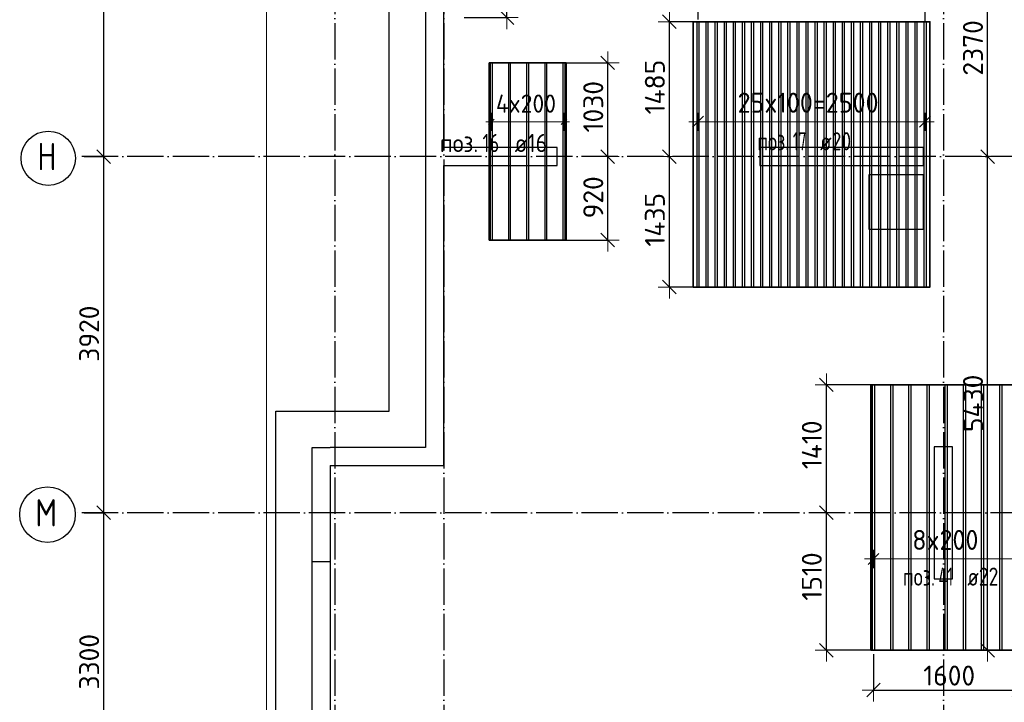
# Model space of a CAD drawing. Header units: millimetres. Extents: x -3483 to 105345, y -283423 to 72284.
# Tile 34 of 157: x 36532 to 47371, y -110385 to -102874. Entities that reach past the tile are written whole.
import ezdxf

# ---------------------------------------------------------------- set-up
doc = ezdxf.new("R2010")
doc.units = ezdxf.units.MM
doc.header["$PDMODE"] = 65
for name, pattern in [('______11', [500, 400, -50, 0, -50]), ('______2', [270, 200, -70]), ('______5', [1100, 800, -100, 100, -100])]:
    doc.linetypes.add(name, pattern=pattern)
for name, color, linetype, lineweight in [('Standard', 7, 'Continuous', 25), ('Колонна (1)', 7, 'Continuous', 35), ('Колонна (2)', 7, 'Continuous', 35), ('Размерная линия_ общее', 7, 'Continuous', 13), ('Стена_ общее', 7, 'Continuous', 35), ('Фундамент_ общее', 7, 'Continuous', 35)]:
    doc.layers.add(name, color=color, linetype=linetype, lineweight=lineweight)
doc.layers.add('Арм.стержн.Доп. Арм ниж.зоны У', color=7, linetype='Continuous', lineweight=35, true_color=0x1cff1c)
doc.layers.add('Осевая линия_ общее', color=7, linetype='______5', lineweight=13, true_color=0xa0a0a0)
doc.styles.add('ISOCPEUR', font='ISOCPEUR')
doc.dimstyles.new('DIMSTYLE_4', dxfattribs={"dimtxt": 220, "dimasz": 250, "dimexe": 0, "dimexo": 0, "dimgap": 110, "dimtad": 2, "dimdec": 0, "dimrnd": 5, "dimzin": 12, "dimdsep": 46, "dimtxsty": 'ISOCPEUR', "dimblk1": 'ALL_ML_STRICH', "dimblk2": 'ALL_ML_STRICH', "dimsah": 1, "dimcen": 0, "dimclrd": 7, "dimclre": 256, "dimclrt": 7, "dimadec": 0, "dimazin": 0, "dimtfac": 1, "dimtdec": 0, "dimtix": 1, "dimtmove": 2, "dimatfit": 3, "dimfxl": 0, "dimtzin": 0, "dimlwd": 0, "dimlwe": -3, "dimarcsym": 0})
doc.dimstyles.new('DIMSTYLE_5', dxfattribs={"dimtxt": 220, "dimasz": 250, "dimexe": 0, "dimexo": 0, "dimgap": 110, "dimtad": 2, "dimdec": 0, "dimrnd": 5, "dimzin": 12, "dimdsep": 46, "dimtxsty": 'ISOCPEUR', "dimblk1": 'ALL_ML_STRICH', "dimblk2": 'ALL_ML_STRICH', "dimsah": 1, "dimcen": 0, "dimclrd": 7, "dimclre": 256, "dimclrt": 7, "dimadec": 0, "dimazin": 0, "dimtfac": 1, "dimtdec": 0, "dimtix": 1, "dimtmove": 2, "dimatfit": 3, "dimfxl": 0, "dimtvp": 1.2, "dimtzin": 0, "dimlwd": 0, "dimlwe": -3, "dimarcsym": 0})

# ---------------------------------------------------------------- blocks, each defined once
blk = doc.blocks.new('ALL_ML_STRICH')
at = {"color": 0, "linetype": 'ByBlock', "lineweight": -2}
for p, q in [((0, -0.5), (0, 0.5)), ((-1, 0), (0.5, 0)), ((-0.3, -0.3), (0.3, 0.3))]:
    blk.add_line(p, q, dxfattribs=at)
blk = doc.blocks.new('*D95')
at = {"layer": 'DEFPOINTS', "color": 7, "linetype": 'Continuous', "lineweight": 13, "transparency": 33554687}
for p in [(37142, -108300), (37142, -111600), (37457, -111600)]:
    blk.add_point(p, dxfattribs=at)
at = {"layer": 'Размерная линия_ общее', "color": 253, "linetype": 'Continuous', "lineweight": -2, "true_color": 0xa0a0a0, "transparency": 33554687}
for p, q in [((37242, -108300), (37457, -108300)), ((37242, -111600), (37457, -111600))]:
    blk.add_line(p, q, dxfattribs=at)
at = {"layer": 'Размерная линия_ общее', "color": 7, "linetype": 'Continuous', "lineweight": -2, "transparency": 33554687}
blk.add_line((37457, -111600), (37457, -108300), dxfattribs=at)
at = {"layer": 'Размерная линия_ общее', "color": 7, "linetype": 'Continuous', "lineweight": 13, "transparency": 33554687, "xscale": 250, "yscale": 250, "zscale": 250}
for p, rotation in [((37457, -108300), 90), ((37457, -111600), 270)]:
    blk.add_blockref('ALL_ML_STRICH', p, dxfattribs=dict(at, rotation=rotation))
at = {"layer": 'Размерная линия_ общее', "color": 7, "linetype": 'Continuous', "lineweight": 13, "transparency": 33554687, "insert": (37297, -109939), "char_height": 220, "width": 880, "attachment_point": 5, "rotation": 90, "style": 'ISOCPEUR'}
blk.add_mtext('\\A1;{3300}', dxfattribs=at)
blk = doc.blocks.new('*D96')
at = {"layer": 'DEFPOINTS', "color": 7, "linetype": 'Continuous', "lineweight": 13, "transparency": 33554687}
for p in [(37142, -104380), (37142, -108300), (37457, -108300)]:
    blk.add_point(p, dxfattribs=at)
at = {"layer": 'Размерная линия_ общее', "color": 253, "linetype": 'Continuous', "lineweight": -2, "true_color": 0xa0a0a0, "transparency": 33554687}
for p, q in [((37242, -104380), (37457, -104380)), ((37242, -108300), (37457, -108300))]:
    blk.add_line(p, q, dxfattribs=at)
at = {"layer": 'Размерная линия_ общее', "color": 7, "linetype": 'Continuous', "lineweight": -2, "transparency": 33554687}
blk.add_line((37457, -108300), (37457, -104380), dxfattribs=at)
at = {"layer": 'Размерная линия_ общее', "color": 7, "linetype": 'Continuous', "lineweight": 13, "transparency": 33554687, "xscale": 250, "yscale": 250, "zscale": 250}
for p, rotation in [((37457, -104380), 90), ((37457, -108300), 270)]:
    blk.add_blockref('ALL_ML_STRICH', p, dxfattribs=dict(at, rotation=rotation))
at = {"layer": 'Размерная линия_ общее', "color": 7, "linetype": 'Continuous', "lineweight": 13, "transparency": 33554687, "insert": (37297, -106329), "char_height": 220, "width": 880, "attachment_point": 5, "rotation": 90, "style": 'ISOCPEUR'}
blk.add_mtext('\\A1;{3920}', dxfattribs=at)
blk = doc.blocks.new('*D97')
at = {"layer": 'DEFPOINTS', "color": 7, "linetype": 'Continuous', "lineweight": 13, "transparency": 33554687}
for p in [(37142, -100460), (37142, -104380), (37457, -104380)]:
    blk.add_point(p, dxfattribs=at)
at = {"layer": 'Размерная линия_ общее', "color": 253, "linetype": 'Continuous', "lineweight": -2, "true_color": 0xa0a0a0, "transparency": 33554687}
for p, q in [((37242, -100460), (37457, -100460)), ((37242, -104380), (37457, -104380))]:
    blk.add_line(p, q, dxfattribs=at)
at = {"layer": 'Размерная линия_ общее', "color": 7, "linetype": 'Continuous', "lineweight": -2, "transparency": 33554687}
blk.add_line((37457, -104380), (37457, -100460), dxfattribs=at)
at = {"layer": 'Размерная линия_ общее', "color": 7, "linetype": 'Continuous', "lineweight": 13, "transparency": 33554687, "xscale": 250, "yscale": 250, "zscale": 250}
for p, rotation in [((37457, -100460), 90), ((37457, -104380), 270)]:
    blk.add_blockref('ALL_ML_STRICH', p, dxfattribs=dict(at, rotation=rotation))
at = {"layer": 'Размерная линия_ общее', "color": 7, "linetype": 'Continuous', "lineweight": 13, "transparency": 33554687, "insert": (37297, -102409), "char_height": 220, "width": 880, "attachment_point": 5, "rotation": 90, "style": 'ISOCPEUR'}
blk.add_mtext('\\A1;{3920}', dxfattribs=at)
blk = doc.blocks.new('СЛОЖНЫЙ_ОБЪЕКТ_4')
at = {"layer": 'Колонна (1)', "color": 9, "lineweight": -3, "true_color": 0xc7c7c7, "transparency": 33554687}
for p, q in [((44680, -104280), (44680, -104480)), ((46480, -104280), (44680, -104280)), ((46480, -104480), (46480, -104280)), ((44680, -104480), (46480, -104480))]:
    blk.add_line(p, q, dxfattribs=at)
at = {"layer": 'Колонна (2)', "color": 9, "lineweight": -3, "true_color": 0xc7c7c7, "transparency": 33554687}
for p, q in [((46600, -107575), (46600, -109025)), ((46800, -107575), (46600, -107575)), ((46800, -109025), (46800, -107575)), ((46600, -109025), (46800, -109025))]:
    blk.add_line(p, q, dxfattribs=at)
at = {"layer": 'Стена_ общее', "color": 9, "linetype": 'Continuous', "lineweight": -3, "true_color": 0xc7c7c7, "transparency": 33554687}
for p, q in [((41200, -104280), (41200, -100980)), ((41000, -101180), (41000, -107580)), ((42450, -104280), (41200, -104280)), ((42450, -104480), (42450, -104280)), ((41200, -104480), (42450, -104480)), ((41200, -107580), (41200, -104480)), ((39750, -111500), (39750, -107580)), ((39750, -107580), (39950, -107580)), ((41000, -107580), (39950, -107580)), ((41200, -107780), (41200, -107580)), ((39950, -107780), (39950, -111500)), ((39950, -107780), (41200, -107780))]:
    blk.add_line(p, q, dxfattribs=at)
at = {"layer": 'Стена_ общее', "color": 9, "linetype": '______2', "lineweight": -3, "true_color": 0xc7c7c7, "transparency": 33554687}
blk.add_line((39950, -108840), (39750, -108840), dxfattribs=at)
blk = doc.blocks.new('*D343')
at = {"layer": 'DEFPOINTS', "color": 7, "linetype": 'Continuous', "lineweight": 13, "transparency": 33554687}
for p in [(43696, -104380), (43684, -105817), (44089, -105817)]:
    blk.add_point(p, dxfattribs=at)
at = {"layer": 'Размерная линия_ общее', "color": 253, "linetype": 'Continuous', "lineweight": -2, "true_color": 0xa0a0a0, "transparency": 33554687}
for p, q in [((43684, -104380), (43684, -104380)), ((43989, -105817), (43684, -105817))]:
    blk.add_line(p, q, dxfattribs=at)
at = {"layer": 'Размерная линия_ общее', "color": 7, "linetype": 'Continuous', "lineweight": -2, "transparency": 33554687}
blk.add_line((43684, -105817), (43684, -104380), dxfattribs=at)
at = {"layer": 'Размерная линия_ общее', "color": 7, "linetype": 'Continuous', "lineweight": 13, "transparency": 33554687, "xscale": 250, "yscale": 250, "zscale": 250}
for p, rotation in [((43684, -104380), 90), ((43684, -105817), 270)]:
    blk.add_blockref('ALL_ML_STRICH', p, dxfattribs=dict(at, rotation=rotation))
at = {"layer": 'Размерная линия_ общее', "color": 7, "linetype": 'Continuous', "lineweight": 13, "transparency": 33554687, "insert": (43524, -105076), "char_height": 220, "width": 880, "attachment_point": 5, "rotation": 90, "style": 'ISOCPEUR'}
blk.add_mtext('\\A1;{1435}', dxfattribs=at)
blk = doc.blocks.new('*D344')
at = {"layer": 'DEFPOINTS', "color": 7, "linetype": 'Continuous', "lineweight": 13, "transparency": 33554687}
for p in [(44050, -102897), (43684, -104380), (43696, -104380)]:
    blk.add_point(p, dxfattribs=at)
at = {"layer": 'Размерная линия_ общее', "color": 253, "linetype": 'Continuous', "lineweight": -2, "true_color": 0xa0a0a0, "transparency": 33554687}
for p, q in [((43950, -102897), (43684, -102897)), ((43684, -104380), (43684, -104380))]:
    blk.add_line(p, q, dxfattribs=at)
at = {"layer": 'Размерная линия_ общее', "color": 7, "linetype": 'Continuous', "lineweight": -2, "transparency": 33554687}
blk.add_line((43684, -104380), (43684, -102897), dxfattribs=at)
at = {"layer": 'Размерная линия_ общее', "color": 7, "linetype": 'Continuous', "lineweight": 13, "transparency": 33554687, "xscale": 250, "yscale": 250, "zscale": 250}
for p, rotation in [((43684, -102897), 90), ((43684, -104380), 270)]:
    blk.add_blockref('ALL_ML_STRICH', p, dxfattribs=dict(at, rotation=rotation))
at = {"layer": 'Размерная линия_ общее', "color": 7, "linetype": 'Continuous', "lineweight": 13, "transparency": 33554687, "insert": (43524, -103616), "char_height": 220, "width": 880, "attachment_point": 5, "rotation": 90, "style": 'ISOCPEUR'}
blk.add_mtext('\\A1;{1485}', dxfattribs=at)
blk = doc.blocks.new('*D345')
at = {"layer": 'DEFPOINTS', "color": 7, "linetype": 'Continuous', "lineweight": 13, "transparency": 33554687}
for p in [(42928, -104380), (42434, -105299), (43006, -105299)]:
    blk.add_point(p, dxfattribs=at)
at = {"layer": 'Размерная линия_ общее', "color": 253, "linetype": 'Continuous', "lineweight": -2, "true_color": 0xa0a0a0, "transparency": 33554687}
for p, q in [((43006, -104380), (43006, -104380)), ((42534, -105299), (43006, -105299))]:
    blk.add_line(p, q, dxfattribs=at)
at = {"layer": 'Размерная линия_ общее', "color": 7, "linetype": 'Continuous', "lineweight": -2, "transparency": 33554687}
blk.add_line((43006, -105299), (43006, -104380), dxfattribs=at)
at = {"layer": 'Размерная линия_ общее', "color": 7, "linetype": 'Continuous', "lineweight": 13, "transparency": 33554687, "xscale": 250, "yscale": 250, "zscale": 250}
for p, rotation in [((43006, -104380), 90), ((43006, -105299), 270)]:
    blk.add_blockref('ALL_ML_STRICH', p, dxfattribs=dict(at, rotation=rotation))
at = {"layer": 'Размерная линия_ общее', "color": 7, "linetype": 'Continuous', "lineweight": 13, "transparency": 33554687, "insert": (42846, -104829), "char_height": 220, "width": 660, "attachment_point": 5, "rotation": 90, "style": 'ISOCPEUR'}
blk.add_mtext('\\A1;{920}', dxfattribs=at)
blk = doc.blocks.new('*D346')
at = {"layer": 'DEFPOINTS', "color": 7, "linetype": 'Continuous', "lineweight": 13, "transparency": 33554687}
for p in [(42451, -103349), (42928, -104380), (43006, -104380)]:
    blk.add_point(p, dxfattribs=at)
at = {"layer": 'Размерная линия_ общее', "color": 253, "linetype": 'Continuous', "lineweight": -2, "true_color": 0xa0a0a0, "transparency": 33554687}
for p, q in [((42551, -103349), (43006, -103349)), ((43006, -104380), (43006, -104380))]:
    blk.add_line(p, q, dxfattribs=at)
at = {"layer": 'Размерная линия_ общее', "color": 7, "linetype": 'Continuous', "lineweight": -2, "transparency": 33554687}
blk.add_line((43006, -104380), (43006, -103349), dxfattribs=at)
at = {"layer": 'Размерная линия_ общее', "color": 7, "linetype": 'Continuous', "lineweight": 13, "transparency": 33554687, "xscale": 250, "yscale": 250, "zscale": 250}
for p, rotation in [((43006, -103349), 90), ((43006, -104380), 270)]:
    blk.add_blockref('ALL_ML_STRICH', p, dxfattribs=dict(at, rotation=rotation))
at = {"layer": 'Размерная линия_ общее', "color": 7, "linetype": 'Continuous', "lineweight": 13, "transparency": 33554687, "insert": (42846, -103832), "char_height": 220, "width": 880, "attachment_point": 5, "rotation": 90, "style": 'ISOCPEUR'}
blk.add_mtext('\\A1;{1030}', dxfattribs=at)
blk = doc.blocks.new('*D347')
at = {"layer": 'DEFPOINTS', "color": 7, "linetype": 'Continuous', "lineweight": 13, "transparency": 33554687}
for p in [(41763, -100460), (41326, -102852), (41895, -102852)]:
    blk.add_point(p, dxfattribs=at)
at = {"layer": 'Размерная линия_ общее', "color": 253, "linetype": 'Continuous', "lineweight": -2, "true_color": 0xa0a0a0, "transparency": 33554687}
for p, q in [((41863, -100460), (41895, -100460)), ((41426, -102852), (41895, -102852))]:
    blk.add_line(p, q, dxfattribs=at)
at = {"layer": 'Размерная линия_ общее', "color": 7, "linetype": 'Continuous', "lineweight": -2, "transparency": 33554687}
blk.add_line((41895, -102852), (41895, -100460), dxfattribs=at)
at = {"layer": 'Размерная линия_ общее', "color": 7, "linetype": 'Continuous', "lineweight": 13, "transparency": 33554687, "xscale": 250, "yscale": 250, "zscale": 250}
for p, rotation in [((41895, -100460), 90), ((41895, -102852), 270)]:
    blk.add_blockref('ALL_ML_STRICH', p, dxfattribs=dict(at, rotation=rotation))
at = {"layer": 'Размерная линия_ общее', "color": 7, "linetype": 'Continuous', "lineweight": 13, "transparency": 33554687, "insert": (41735, -101645), "char_height": 220, "width": 880, "attachment_point": 5, "rotation": 90, "style": 'ISOCPEUR'}
blk.add_mtext('\\A1;{2390}', dxfattribs=at)
blk = doc.blocks.new('*D349')
at = {"layer": 'DEFPOINTS', "color": 7, "linetype": 'Continuous', "lineweight": 13, "transparency": 33554687}
for p in [(45642, -108300), (45412, -109812), (46048, -109812)]:
    blk.add_point(p, dxfattribs=at)
at = {"layer": 'Размерная линия_ общее', "color": 253, "linetype": 'Continuous', "lineweight": -2, "true_color": 0xa0a0a0, "transparency": 33554687}
for p, q in [((45542, -108300), (45412, -108300)), ((45948, -109812), (45412, -109812))]:
    blk.add_line(p, q, dxfattribs=at)
at = {"layer": 'Размерная линия_ общее', "color": 7, "linetype": 'Continuous', "lineweight": -2, "transparency": 33554687}
blk.add_line((45412, -109812), (45412, -108300), dxfattribs=at)
at = {"layer": 'Размерная линия_ общее', "color": 7, "linetype": 'Continuous', "lineweight": 13, "transparency": 33554687, "xscale": 250, "yscale": 250, "zscale": 250}
for p, rotation in [((45412, -108300), 90), ((45412, -109812), 270)]:
    blk.add_blockref('ALL_ML_STRICH', p, dxfattribs=dict(at, rotation=rotation))
at = {"layer": 'Размерная линия_ общее', "color": 7, "linetype": 'Continuous', "lineweight": 13, "transparency": 33554687, "insert": (45252, -109001), "char_height": 220, "width": 880, "attachment_point": 5, "rotation": 90, "style": 'ISOCPEUR'}
blk.add_mtext('\\A1;{1510}', dxfattribs=at)
blk = doc.blocks.new('*D350')
at = {"layer": 'DEFPOINTS', "color": 7, "linetype": 'Continuous', "lineweight": 13, "transparency": 33554687}
for p in [(46021, -106892), (45412, -108300), (45642, -108300)]:
    blk.add_point(p, dxfattribs=at)
at = {"layer": 'Размерная линия_ общее', "color": 253, "linetype": 'Continuous', "lineweight": -2, "true_color": 0xa0a0a0, "transparency": 33554687}
for p, q in [((45921, -106892), (45412, -106892)), ((45542, -108300), (45412, -108300))]:
    blk.add_line(p, q, dxfattribs=at)
at = {"layer": 'Размерная линия_ общее', "color": 7, "linetype": 'Continuous', "lineweight": -2, "transparency": 33554687}
blk.add_line((45412, -108300), (45412, -106892), dxfattribs=at)
at = {"layer": 'Размерная линия_ общее', "color": 7, "linetype": 'Continuous', "lineweight": 13, "transparency": 33554687, "xscale": 250, "yscale": 250, "zscale": 250}
for p, rotation in [((45412, -106892), 90), ((45412, -108300), 270)]:
    blk.add_blockref('ALL_ML_STRICH', p, dxfattribs=dict(at, rotation=rotation))
at = {"layer": 'Размерная линия_ общее', "color": 7, "linetype": 'Continuous', "lineweight": 13, "transparency": 33554687, "insert": (45252, -107552), "char_height": 220, "width": 880, "attachment_point": 5, "rotation": 90, "style": 'ISOCPEUR'}
blk.add_mtext('\\A1;{1410}', dxfattribs=at)
blk = doc.blocks.new('*D373')
at = {"layer": 'DEFPOINTS', "color": 7, "linetype": 'Continuous', "lineweight": 13, "transparency": 33554687}
for p in [(47308, -104380), (47186, -109812), (47694, -109812)]:
    blk.add_point(p, dxfattribs=at)
at = {"layer": 'Размерная линия_ общее', "color": 253, "linetype": 'Continuous', "lineweight": -2, "true_color": 0xa0a0a0, "transparency": 33554687}
for p, q in [((47208, -104380), (47186, -104380)), ((47594, -109812), (47186, -109812))]:
    blk.add_line(p, q, dxfattribs=at)
at = {"layer": 'Размерная линия_ общее', "color": 7, "linetype": 'Continuous', "lineweight": -2, "transparency": 33554687}
blk.add_line((47186, -109812), (47186, -104380), dxfattribs=at)
at = {"layer": 'Размерная линия_ общее', "color": 7, "linetype": 'Continuous', "lineweight": 13, "transparency": 33554687, "xscale": 250, "yscale": 250, "zscale": 250}
for p, rotation in [((47186, -104380), 90), ((47186, -109812), 270)]:
    blk.add_blockref('ALL_ML_STRICH', p, dxfattribs=dict(at, rotation=rotation))
at = {"layer": 'Размерная линия_ общее', "color": 7, "linetype": 'Continuous', "lineweight": 13, "transparency": 33554687, "insert": (47026, -107096), "char_height": 220, "width": 880, "attachment_point": 5, "rotation": 90, "style": 'ISOCPEUR'}
blk.add_mtext('\\A1;{5430}', dxfattribs=at)
blk = doc.blocks.new('*D374')
at = {"layer": 'DEFPOINTS', "color": 7, "linetype": 'Continuous', "lineweight": 13, "transparency": 33554687}
for p in [(47667, -102012), (47186, -104380), (47308, -104380)]:
    blk.add_point(p, dxfattribs=at)
at = {"layer": 'Размерная линия_ общее', "color": 253, "linetype": 'Continuous', "lineweight": -2, "true_color": 0xa0a0a0, "transparency": 33554687}
for p, q in [((47567, -102012), (47186, -102012)), ((47208, -104380), (47186, -104380))]:
    blk.add_line(p, q, dxfattribs=at)
at = {"layer": 'Размерная линия_ общее', "color": 7, "linetype": 'Continuous', "lineweight": -2, "transparency": 33554687}
blk.add_line((47186, -104380), (47186, -102012), dxfattribs=at)
at = {"layer": 'Размерная линия_ общее', "color": 7, "linetype": 'Continuous', "lineweight": 13, "transparency": 33554687, "xscale": 250, "yscale": 250, "zscale": 250}
for p, rotation in [((47186, -102012), 90), ((47186, -104380), 270)]:
    blk.add_blockref('ALL_ML_STRICH', p, dxfattribs=dict(at, rotation=rotation))
at = {"layer": 'Размерная линия_ общее', "color": 7, "linetype": 'Continuous', "lineweight": 13, "transparency": 33554687, "insert": (47026, -103185), "char_height": 220, "width": 880, "attachment_point": 5, "rotation": 90, "style": 'ISOCPEUR'}
blk.add_mtext('\\A1;{2370}', dxfattribs=at)
blk = doc.blocks.new('*D467')
at = {"layer": 'DEFPOINTS', "color": 7, "linetype": 'Continuous', "lineweight": 13, "transparency": 33554687}
for p in [(45931, -109756), (47531, -109753), (45931, -110251)]:
    blk.add_point(p, dxfattribs=at)
at = {"layer": 'Размерная линия_ общее', "color": 253, "linetype": 'Continuous', "lineweight": -2, "true_color": 0xa0a0a0, "transparency": 33554687}
for p, q in [((45931, -109856), (45931, -110251)), ((47531, -109853), (47531, -110251))]:
    blk.add_line(p, q, dxfattribs=at)
at = {"layer": 'Размерная линия_ общее', "color": 7, "linetype": 'Continuous', "lineweight": -2, "transparency": 33554687}
blk.add_line((45931, -110251), (47531, -110251), dxfattribs=at)
at = {"layer": 'Размерная линия_ общее', "color": 7, "linetype": 'Continuous', "lineweight": 13, "transparency": 33554687, "xscale": 250, "yscale": 250, "zscale": 250, "rotation": 180}
blk.add_blockref('ALL_ML_STRICH', (45931, -110251), dxfattribs=at)
at = {"layer": 'Размерная линия_ общее', "color": 7, "linetype": 'Continuous', "lineweight": 13, "transparency": 33554687, "xscale": 250, "yscale": 250, "zscale": 250}
blk.add_blockref('ALL_ML_STRICH', (47531, -110251), dxfattribs=at)
at = {"layer": 'Размерная линия_ общее', "color": 7, "linetype": 'Continuous', "lineweight": 13, "transparency": 33554687, "insert": (46764, -110091), "char_height": 220, "width": 880, "attachment_point": 5, "style": 'ISOCPEUR'}
blk.add_mtext('\\A1;{1600}', dxfattribs=at)
blk = doc.blocks.new('*D480')
at = {"layer": 'DEFPOINTS', "color": 7, "linetype": 'Continuous', "lineweight": 13, "transparency": 33554687}
for p in [(43999, -102624), (43999, -102971), (46499, -103005)]:
    blk.add_point(p, dxfattribs=at)
at = {"layer": 'Размерная линия_ общее', "color": 253, "linetype": 'Continuous', "lineweight": -2, "true_color": 0xa0a0a0, "transparency": 33554687}
for p, q in [((43999, -102871), (43999, -102624)), ((46499, -102905), (46499, -102624))]:
    blk.add_line(p, q, dxfattribs=at)
at = {"layer": 'Размерная линия_ общее', "color": 7, "linetype": 'Continuous', "lineweight": -2, "transparency": 33554687}
blk.add_line((43999, -102624), (46499, -102624), dxfattribs=at)
at = {"layer": 'Размерная линия_ общее', "color": 7, "linetype": 'Continuous', "lineweight": 13, "transparency": 33554687, "xscale": 250, "yscale": 250, "zscale": 250, "rotation": 180}
blk.add_blockref('ALL_ML_STRICH', (43999, -102624), dxfattribs=at)
at = {"layer": 'Размерная линия_ общее', "color": 7, "linetype": 'Continuous', "lineweight": 13, "transparency": 33554687, "xscale": 250, "yscale": 250, "zscale": 250}
blk.add_blockref('ALL_ML_STRICH', (46499, -102624), dxfattribs=at)
at = {"layer": 'Размерная линия_ общее', "color": 7, "linetype": 'Continuous', "lineweight": 13, "transparency": 33554687, "insert": (45260, -102464), "char_height": 220, "width": 880, "attachment_point": 5, "style": 'ISOCPEUR'}
blk.add_mtext('\\A1;{2500}', dxfattribs=at)
blk = doc.blocks.new('*D481')
at = {"layer": 'DEFPOINTS', "color": 7, "linetype": 'Continuous', "lineweight": 13, "transparency": 33554687}
for p in [(46499, -102624), (46700, -102624), (46499, -103005)]:
    blk.add_point(p, dxfattribs=at)
at = {"layer": 'Размерная линия_ общее', "color": 253, "linetype": 'Continuous', "lineweight": -2, "true_color": 0xa0a0a0, "transparency": 33554687}
for p, q in [((46499, -102905), (46499, -102624)), ((46700, -102624), (46700, -102624))]:
    blk.add_line(p, q, dxfattribs=at)
at = {"layer": 'Размерная линия_ общее', "color": 7, "linetype": 'Continuous', "lineweight": -2, "transparency": 33554687}
blk.add_line((46499, -102624), (46700, -102624), dxfattribs=at)
at = {"layer": 'Размерная линия_ общее', "color": 7, "linetype": 'Continuous', "lineweight": 13, "transparency": 33554687, "xscale": 250, "yscale": 250, "zscale": 250, "rotation": 180}
blk.add_blockref('ALL_ML_STRICH', (46499, -102624), dxfattribs=at)
at = {"layer": 'Размерная линия_ общее', "color": 7, "linetype": 'Continuous', "lineweight": 13, "transparency": 33554687, "xscale": 250, "yscale": 250, "zscale": 250}
blk.add_blockref('ALL_ML_STRICH', (46700, -102624), dxfattribs=at)
at = {"layer": 'Размерная линия_ общее', "color": 7, "linetype": 'Continuous', "lineweight": 13, "transparency": 33554687, "insert": (46271, -102108), "char_height": 220, "width": 660, "attachment_point": 5, "style": 'ISOCPEUR'}
blk.add_mtext('\\A1;{200}', dxfattribs=at)

msp = doc.modelspace()

# ---------------------------------------------------------------- linework, layer by layer
at = {"layer": 'Standard', "color": 7, "linetype": 'Continuous', "lineweight": 13, "transparency": 33554687}
msp.add_lwpolyline([(39250, -140750), (65250, -140750), (65250, -93310), (39250, -93310), (39250, -140750)], dxfattribs=at)
at = {"layer": 'Арм.стержн.Доп. Арм ниж.зоны У', "color": 253, "linetype": 'Continuous', "lineweight": -3, "true_color": 0xa0a0a0, "transparency": 33554687}
for p, q in [((41724.4, -103997.7), (41724.4, -103897.7)), ((42524.4, -103997.7), (42524.4, -103897.7)), ((43999, -103997.7), (43999, -103897.7)), ((46499, -103997.7), (46499, -103897.7)), ((41724.4, -103997.7), (41724.4, -104097.7)), ((42524.4, -103997.7), (42524.4, -104097.7)), ((43999, -103997.7), (43999, -104097.7)), ((46499, -103997.7), (46499, -104097.7)), ((45931, -108808.2), (45931, -108708.2)), ((45931, -108808.2), (45931, -108908.2))]:
    msp.add_line(p, q, dxfattribs=at)
at = {"layer": 'Арм.стержн.Доп. Арм ниж.зоны У', "color": 7, "linetype": 'Continuous', "lineweight": 25, "transparency": 33554687}
for p, q in [((43939, -104057.7), (44059, -103937.7)), ((46439, -104057.7), (46559, -103937.7)), ((41694.4, -104027.7), (41754.4, -103967.7)), ((42494.4, -104027.7), (42554.4, -103967.7)), ((45871, -108868.2), (45991, -108748.2))]:
    msp.add_line(p, q, dxfattribs=at)
at = {"layer": 'Арм.стержн.Доп. Арм ниж.зоны У', "color": 7, "linetype": 'Continuous', "lineweight": 13, "transparency": 33554687}
for p, q in [((41724.4, -103997.7), (41664.4, -103997.7)), ((41724.4, -103997.7), (42524.4, -103997.7)), ((42524.4, -103997.7), (42584.4, -103997.7)), ((43999, -103997.7), (43899, -103997.7)), ((46499, -103997.7), (46599, -103997.7)), ((45931, -108808.2), (45831, -108808.2))]:
    msp.add_line(p, q, dxfattribs=at)
at = {"layer": 'Арм.стержн.Доп. Арм ниж.зоны У', "color": 52, "linetype": 'Continuous', "lineweight": 35, "transparency": 33554687}
for points in [[(43946, -102896.7), (43946, -105816.7), (46552, -105816.7), (46552, -102896.7), (43946, -102896.7)], [(41701.4, -103349.2), (41701.4, -105299.2), (42547.4, -105299.2), (42547.4, -103349.2), (41701.4, -103349.2)], [(45903, -106891.8), (45903, -109811.8), (47559, -109811.8), (47559, -106891.8), (45903, -106891.8)]]:
    msp.add_lwpolyline(points, dxfattribs=at)
at = {"layer": 'Арм.стержн.Доп. Арм ниж.зоны У', "color": 7, "linetype": 'Continuous', "lineweight": 25, "transparency": 33554687}
for points in [[(44009, -102896.7), (44009, -105816.7), (43989, -105816.7), (43989, -102896.7), (44009, -102896.7)], [(44109, -102896.7), (44109, -105816.7), (44089, -105816.7), (44089, -102896.7), (44109, -102896.7)], [(44209, -102896.7), (44209, -105816.7), (44189, -105816.7), (44189, -102896.7), (44209, -102896.7)], [(44309, -102896.7), (44309, -105816.7), (44289, -105816.7), (44289, -102896.7), (44309, -102896.7)], [(44409, -102896.7), (44409, -105816.7), (44389, -105816.7), (44389, -102896.7), (44409, -102896.7)], [(44509, -102896.7), (44509, -105816.7), (44489, -105816.7), (44489, -102896.7), (44509, -102896.7)], [(44609, -102896.7), (44609, -105816.7), (44589, -105816.7), (44589, -102896.7), (44609, -102896.7)], [(44709, -102896.7), (44709, -105816.7), (44689, -105816.7), (44689, -102896.7), (44709, -102896.7)], [(44809, -102896.7), (44809, -105816.7), (44789, -105816.7), (44789, -102896.7), (44809, -102896.7)], [(44909, -102896.7), (44909, -105816.7), (44889, -105816.7), (44889, -102896.7), (44909, -102896.7)], [(45009, -102896.7), (45009, -105816.7), (44989, -105816.7), (44989, -102896.7), (45009, -102896.7)], [(45109, -102896.7), (45109, -105816.7), (45089, -105816.7), (45089, -102896.7), (45109, -102896.7)], [(45209, -102896.7), (45209, -105816.7), (45189, -105816.7), (45189, -102896.7), (45209, -102896.7)], [(45309, -102896.7), (45309, -105816.7), (45289, -105816.7), (45289, -102896.7), (45309, -102896.7)], [(45409, -102896.7), (45409, -105816.7), (45389, -105816.7), (45389, -102896.7), (45409, -102896.7)], [(45509, -102896.7), (45509, -105816.7), (45489, -105816.7), (45489, -102896.7), (45509, -102896.7)], [(45609, -102896.7), (45609, -105816.7), (45589, -105816.7), (45589, -102896.7), (45609, -102896.7)], [(45709, -102896.7), (45709, -105816.7), (45689, -105816.7), (45689, -102896.7), (45709, -102896.7)], [(45809, -102896.7), (45809, -105816.7), (45789, -105816.7), (45789, -102896.7), (45809, -102896.7)], [(45909, -102896.7), (45909, -105816.7), (45889, -105816.7), (45889, -102896.7), (45909, -102896.7)], [(46009, -102896.7), (46009, -105816.7), (45989, -105816.7), (45989, -102896.7), (46009, -102896.7)], [(46109, -102896.7), (46109, -105816.7), (46089, -105816.7), (46089, -102896.7), (46109, -102896.7)], [(46209, -102896.7), (46209, -105816.7), (46189, -105816.7), (46189, -102896.7), (46209, -102896.7)], [(46309, -102896.7), (46309, -105816.7), (46289, -105816.7), (46289, -102896.7), (46309, -102896.7)], [(46409, -102896.7), (46409, -105816.7), (46389, -105816.7), (46389, -102896.7), (46409, -102896.7)], [(46509, -102896.7), (46509, -105816.7), (46489, -105816.7), (46489, -102896.7), (46509, -102896.7)], [(41732.4, -103349.2), (41732.4, -105299.2), (41716.4, -105299.2), (41716.4, -103349.2), (41732.4, -103349.2)], [(41932.4, -103349.2), (41932.4, -105299.2), (41916.4, -105299.2), (41916.4, -103349.2), (41932.4, -103349.2)], [(42132.4, -103349.2), (42132.4, -105299.2), (42116.4, -105299.2), (42116.4, -103349.2), (42132.4, -103349.2)], [(42332.4, -103349.2), (42332.4, -105299.2), (42316.4, -105299.2), (42316.4, -103349.2), (42332.4, -103349.2)], [(42532.4, -103349.2), (42532.4, -105299.2), (42516.4, -105299.2), (42516.4, -103349.2), (42532.4, -103349.2)], [(45942, -106891.8), (45942, -109811.8), (45920, -109811.8), (45920, -106891.8), (45942, -106891.8)], [(46142, -106891.8), (46142, -109811.8), (46120, -109811.8), (46120, -106891.8), (46142, -106891.8)], [(46342, -106891.8), (46342, -109811.8), (46320, -109811.8), (46320, -106891.8), (46342, -106891.8)], [(46542, -106891.8), (46542, -109811.8), (46520, -109811.8), (46520, -106891.8), (46542, -106891.8)], [(46742, -106891.8), (46742, -109811.8), (46720, -109811.8), (46720, -106891.8), (46742, -106891.8)], [(46942, -106891.8), (46942, -109811.8), (46920, -109811.8), (46920, -106891.8), (46942, -106891.8)], [(47142, -106891.8), (47142, -109811.8), (47120, -109811.8), (47120, -106891.8), (47142, -106891.8)], [(47342, -106891.8), (47342, -109811.8), (47320, -109811.8), (47320, -106891.8), (47342, -106891.8)]]:
    msp.add_lwpolyline(points, dxfattribs=at)
at = {"layer": 'Арм.стержн.Доп. Арм ниж.зоны У', "color": 7, "linetype": 'Continuous', "lineweight": 13, "transparency": 33554687}
for points in [[(43999, -103997.7), (44236, -103997.7), (44236, -103997.7), (46499, -103997.7)], [(45931, -108808.2), (46158, -108808.2), (46158, -108808.2), (47531, -108808.2)]]:
    msp.add_lwpolyline(points, dxfattribs=at)
at = {"layer": 'Осевая линия_ общее', "color": 253, "linetype": '______11', "lineweight": -3, "true_color": 0xa0a0a0, "transparency": 33554687}
for p, q in [((40000, -93410), (40000, -142827.9)), ((41200, -93410), (41200, -142827.9)), ((46700, -93410), (46700, -142827.9)), ((56620, -104380), (37142.2, -104380)), ((56620, -108300), (37142.2, -108300))]:
    msp.add_line(p, q, dxfattribs=at)
at = {"layer": 'Осевая линия_ общее', "color": 7, "linetype": 'Continuous', "lineweight": -3, "transparency": 33554687}
for centre, radius in [((36846, -104399.5), 298.8), ((36838, -108319.5), 305.8)]:
    msp.add_circle(centre, radius, dxfattribs=at)
at = {"layer": 'Фундамент_ общее', "color": 7, "lineweight": 25, "transparency": 33554687}
for p, q in [((40600, -107180), (40600, -101580)), ((45880, -104580), (45880, -105180)), ((46480, -104580), (45880, -104580)), ((46480, -105180), (46480, -104580)), ((45880, -105180), (46480, -105180)), ((39350, -112100), (39350, -107180)), ((39350, -107180), (40600, -107180))]:
    msp.add_line(p, q, dxfattribs=at)
at = {"layer": 'Фундамент_ общее', "color": 7, "linetype": 'Continuous', "lineweight": 25, "transparency": 33554687}
for p, q in [((40600, -107180), (40600, -101580)), ((45880, -104580), (45880, -105180)), ((46480, -104580), (45880, -104580)), ((46480, -105180), (46480, -104580)), ((45880, -105180), (46480, -105180)), ((39350, -112100), (39350, -107180)), ((39350, -107180), (40600, -107180))]:
    msp.add_line(p, q, dxfattribs=at)

# ---------------------------------------------------------------- block references
at = {"layer": 'Стена_ общее', "color": 9, "linetype": 'Continuous', "lineweight": -3, "true_color": 0xc7c7c7, "transparency": 33554687}
msp.add_blockref('СЛОЖНЫЙ_ОБЪЕКТ_4', (0, 0), dxfattribs=at)

# ---------------------------------------------------------------- texts
at = {"layer": 'Арм.стержн.Доп. Арм ниж.зоны У', "color": 7, "linetype": 'Continuous', "lineweight": 13, "transparency": 33554687, "attachment_point": 7, "style": 'ISOCPEUR'}
for s, insert, char_height, width in [('\\W0.95;4x200', (41774.4, -103897.7), 200, 814.149), ('\\W0.95;25x100=2500', (44435, -103897.7), 220, 1753.128), ('\\W0.95;8x200', (46357, -108708.2), 220, 873.359)]:
    msp.add_mtext(s, dxfattribs=dict(at, insert=insert, char_height=char_height, width=width))
at = {"layer": 'Арм.стержн.Доп. Арм ниж.зоны У', "color": 7, "linetype": 'Continuous', "lineweight": 25, "transparency": 33554687, "char_height": 200, "attachment_point": 7, "style": 'ISOCPEUR'}
for s, insert, width in [('\\W0.75;16', (41627.1, -104331.1), 314.854), ('\\W0.89; ø16 ', (41867.1, -104331.1), 749.105), ('\\W0.62;17', (45042.4, -104312.1), 262.378), ('\\W0.79; ø20 ', (45242.4, -104312.1), 661.987), ('\\W0.92;поз.', (41157.1, -104331.1), 561.646), ('\\W0.77;поз.', (44650.8, -104312.1), 468.039), ('\\W0.64;41', (46646.3, -109102.4), 280.312), ('\\W0.79; ø22 ', (46863, -109102.4), 661.987), ('\\W0.77;поз.', (46254.7, -109102.4), 468.039)]:
    msp.add_mtext(s, dxfattribs=dict(at, insert=insert, width=width))
at = {"layer": 'Осевая линия_ общее', "color": 7, "linetype": 'Continuous', "lineweight": -3, "transparency": 33554687, "char_height": 300, "attachment_point": 7, "style": 'ISOCPEUR'}
for s, insert, width in [('\\W0.80;Н', (36726, -104530), 359.833), ('\\W0.82;М', (36703, -108450), 392.646)]:
    msp.add_mtext(s, dxfattribs=dict(at, insert=insert, width=width))

# ---------------------------------------------------------------- dimensions: what is measured, and where the dimension line sits
at = {"layer": 'Размерная линия_ общее', "color": 7, "linetype": 'Continuous', "lineweight": 13, "transparency": 33554687}
for base, p1, p2, picture, middle in [((37457.3, -100460), (37242.2, -104380), (37242.2, -100460), '*D97', (37297.3, -102409)), ((41894.7, -100460), (41426.3, -102852.2), (41862.6, -100460), '*D347', (41734.7, -101645.1)), ((47185.7, -102011.8), (47207.8, -104380), (47567, -102011.8), '*D374', (47025.7, -103184.9)), ((43683.9, -102896.7), (43683.9, -104380), (43949.8, -102896.7), '*D344', (43523.9, -103616.4)), ((43005.6, -103349.2), (43005.6, -104380), (42551.1, -103349.2), '*D346', (42845.6, -103831.6)), ((37457.3, -104380), (37242.2, -108300), (37242.2, -104380), '*D96', (37297.3, -106329)), ((43005.6, -104380), (42533.8, -105299.2), (43005.6, -104380), '*D345', (42845.6, -104828.6)), ((43683.9, -104380), (43989, -105816.7), (43683.9, -104380), '*D343', (43523.9, -105076.4)), ((47185.7, -104380), (47593.7, -109811.8), (47207.8, -104380), '*D373', (47025.7, -107095.9)), ((45411.5, -106891.8), (45542.1, -108300), (45921.2, -106891.8), '*D350', (45251.5, -107551.9)), ((37457.3, -108300), (37242.2, -111600), (37242.2, -108300), '*D95', (37297.3, -109939)), ((45411.5, -108300), (45948.3, -109811.8), (45542.1, -108300), '*D349', (45251.5, -109000.9))]:
    dim = msp.add_linear_dim(base=base, p1=p1, p2=p2, angle=90, dimstyle='DIMSTYLE_4', override={"dimpost": '<>', "dimclrd": 7, "dimclre": 253, "dimclrt": 7, "dimlwd": 0, "dimlwe": 65533}, dxfattribs=at)
    dim.commit()
    dim.dimension.update_dxf_attribs({"geometry": picture, "text_midpoint": middle, "dimtype": 160})
for base, p1, p2, dimstyle, picture, middle in [((46700, -102624.1), (46499, -102905.3), (46700, -102624.1), 'DIMSTYLE_5', '*D481', (46271.5, -102107.6)), ((46499, -102624.1), (43999, -102870.6), (46499, -102905.3), 'DIMSTYLE_4', '*D480', (45260, -102464.1)), ((47531, -110250.7), (45931, -109855.8), (47531, -109852.9), 'DIMSTYLE_4', '*D467', (46764, -110090.7))]:
    dim = msp.add_linear_dim(base=base, p1=p1, p2=p2, dimstyle=dimstyle, override={"dimpost": '<>', "dimclrd": 7, "dimclre": 253, "dimclrt": 7, "dimlwd": 0, "dimlwe": 65533}, dxfattribs=at)
    dim.commit()
    dim.dimension.update_dxf_attribs({"geometry": picture, "text_midpoint": middle, "dimtype": 160})

doc.saveas('drawing.dxf')
